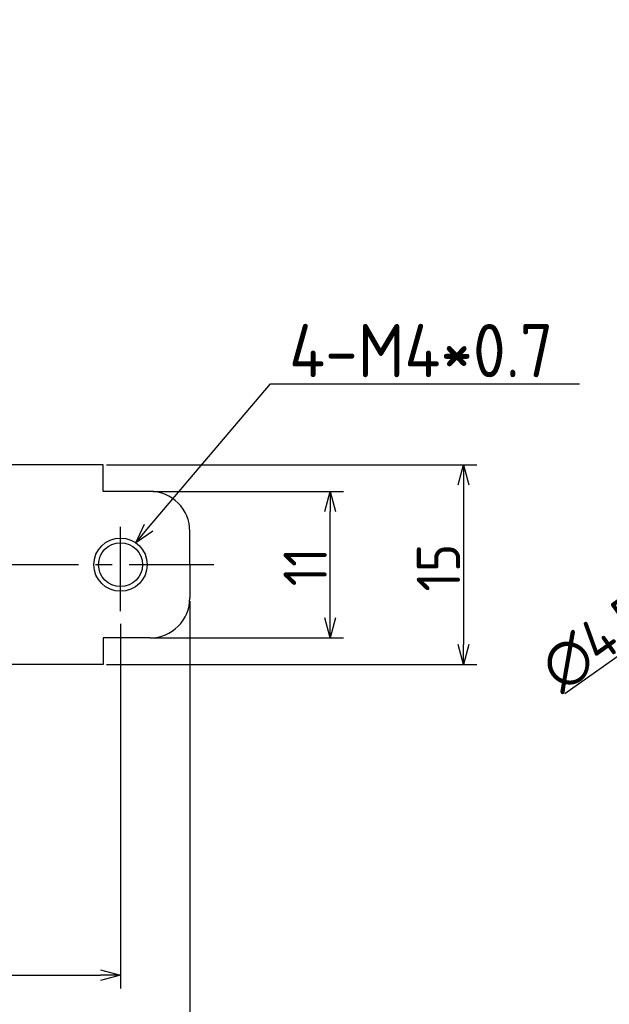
# Model space of a CAD drawing. Extents: x 13 to 378, y 137 to 257.
# Tile 4 of 9: x 82 to 126, y 183 to 257. Entities that reach past the tile are written whole.
import ezdxf

# ---------------------------------------------------------------- set-up
doc = ezdxf.new("R2010")
doc.units = 0
doc.header["$LTSCALE"] = 0.2
doc.linetypes.add('CENTER', pattern=[50.8, 31.75, -6.35, 6.35, -6.35])
doc.layers.get('0').update_dxf_attribs({"linetype": 'CONTINUOUS'})
doc.layers.get('DEFPOINTS').update_dxf_attribs({"linetype": 'CONTINUOUS'})
doc.layers.add('18-0-CON', color=3, linetype='CONTINUOUS')
doc.styles.add('DIMENSION', font='isocp.shx', dxfattribs={"bigfont": 'bigfont.shx'})
doc.styles.get("Standard").update_dxf_attribs({"font": 'isocp.shx', "bigfont": 'bigfont.shx'})
doc.dimstyles.get("Standard").update_dxf_attribs({"dimtxt": 0.18, "dimasz": 0.18, "dimexe": 0.18, "dimexo": 0.0625, "dimgap": 0.09, "dimtad": 0, "dimtih": 1, "dimtoh": 1, "dimzin": 0, "dimcen": 0.09, "dimazin": 3, "dimtfac": 1, "dimtofl": 0, "dimtmove": 0, "dimatfit": 3})

# ---------------------------------------------------------------- blocks, each defined once
blk = doc.blocks.new('_OPEN30')
at = {"color": 0, "linetype": 'BYBLOCK'}
for p, q in [((-1, 0.268), (0, 0)), ((0, 0), (-1, -0.268)), ((0, 0), (-1, 0))]:
    blk.add_line(p, q, dxfattribs=at)
blk = doc.blocks.new('*U25')
at = {"color": 0, "style": 'DIMENSION'}
blk.add_text('11', height=3.25, rotation=90, dxfattribs=at).set_placement((104.75, 214.201))
blk = doc.blocks.new('*D24')
at = {"color": 0}
for p, q in [((91.723, 221.326), (106, 221.326)), ((105, 211.826), (105, 219.826)), ((91.723, 210.326), (106, 210.326))]:
    blk.add_line(p, q, dxfattribs=at)
at = {"layer": 'DEFPOINTS', "color": 0}
for p in [(91.473, 221.326), (105, 221.326), (91.473, 210.326)]:
    blk.add_point(p, dxfattribs=at)
at = {"color": 0, "xscale": 1.5, "yscale": 1.5, "zscale": 1.5}
for p, rotation in [((105, 221.326), 90), ((105, 210.326), 270)]:
    blk.add_blockref('_OPEN30', p, dxfattribs=dict(at, rotation=rotation))
at = {"layer": '18-0-CON'}
blk.add_blockref('*U25', (0, 0), dxfattribs=at)
blk = doc.blocks.new('*U27')
at = {"color": 0, "style": 'DIMENSION'}
blk.add_text('15', height=3.25, rotation=90, dxfattribs=at).set_placement((114.75, 213.808))
blk = doc.blocks.new('*D26')
at = {"color": 0}
for p, q in [((88.223, 223.326), (116, 223.326)), ((115, 221.826), (115, 209.826)), ((88.223, 208.326), (116, 208.326))]:
    blk.add_line(p, q, dxfattribs=at)
at = {"layer": 'DEFPOINTS', "color": 0}
for p in [(87.973, 223.326), (87.973, 208.326), (115, 208.326)]:
    blk.add_point(p, dxfattribs=at)
at = {"color": 0, "xscale": 1.5, "yscale": 1.5, "zscale": 1.5}
for p, rotation in [((115, 223.326), 90), ((115, 208.326), 270)]:
    blk.add_blockref('_OPEN30', p, dxfattribs=dict(at, rotation=rotation))
at = {"layer": '18-0-CON'}
blk.add_blockref('*U27', (0, 0), dxfattribs=at)
blk = doc.blocks.new('*U123')
at = {"color": 0}
blk.add_text('68.3', height=3.25, dxfattribs=at).set_placement((49.628, 185.397))
blk = doc.blocks.new('*D120')
at = {"color": 0}
for p, q in [((89.273, 211.385), (89.273, 184)), ((20.973, 210.295), (20.973, 184)), ((22.473, 185), (87.773, 185))]:
    blk.add_line(p, q, dxfattribs=at)
at = {"layer": 'DEFPOINTS', "color": 0}
for p in [(89.273, 211.416), (20.973, 210.326), (89.273, 185)]:
    blk.add_point(p, dxfattribs=at)
at = {"color": 0, "xscale": 1.5, "yscale": 1.5, "zscale": 1.5, "rotation": 180}
blk.add_blockref('_OPEN30', (20.973, 185), dxfattribs=at)
at = {"color": 0, "xscale": 1.5, "yscale": 1.5, "zscale": 1.5}
blk.add_blockref('_OPEN30', (89.273, 185), dxfattribs=at)
at = {"layer": '18-0-CON'}
blk.add_blockref('*U123', (0, 0), dxfattribs=at)
blk = doc.blocks.new('*U31')
at = {"color": 0, "style": 'DIMENSION'}
blk.add_text('79', height=3.25, dxfattribs=at).set_placement((52.582, 175.537))
blk = doc.blocks.new('*D30')
at = {"color": 0}
for p, q in [((15.473, 213.076), (15.473, 174.287)), ((94.473, 213.076), (94.473, 174.287)), ((16.973, 175.287), (92.973, 175.287))]:
    blk.add_line(p, q, dxfattribs=at)
at = {"layer": 'DEFPOINTS', "color": 0}
for p in [(15.473, 213.326), (94.473, 213.326), (94.473, 175.287)]:
    blk.add_point(p, dxfattribs=at)
at = {"color": 0, "xscale": 1.5, "yscale": 1.5, "zscale": 1.5, "rotation": 180}
blk.add_blockref('_OPEN30', (15.473, 175.287), dxfattribs=at)
at = {"color": 0, "xscale": 1.5, "yscale": 1.5, "zscale": 1.5}
blk.add_blockref('_OPEN30', (94.473, 175.287), dxfattribs=at)
at = {"layer": '18-0-CON'}
blk.add_blockref('*U31', (0, 0), dxfattribs=at)
blk = doc.blocks.new('*U97')
at = {"color": 0}
blk.add_lwpolyline([(91.383, 218.614), (100.521, 229.405), (123.721, 229.405)], dxfattribs=at)
at = {"color": 0, "xscale": 1.5, "yscale": 1.5, "zscale": 1.5, "rotation": 229.7414763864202}
blk.add_blockref('_OPEN30', (90.413, 217.469), dxfattribs=at)
blk = doc.blocks.new('*U98')
at = {"color": 0, "style": 'DIMENSION'}
blk.add_text('4-M4*0.7', height=4, dxfattribs=at).set_placement((101.921, 229.905))
blk = doc.blocks.new('*U45')
at = {"color": 0, "style": 'DIMENSION'}
blk.add_text('∅4.5', height=3.25, rotation=35.41661, dxfattribs=at).set_placement((122.282, 206.22))
blk = doc.blocks.new('*D44')
at = {"color": 0}
for p, q in [((139.278, 217.999), (140.5, 218.868)), ((138.055, 217.13), (134.388, 214.522)), ((122.62, 206.154), (133.166, 213.653))]:
    blk.add_line(p, q, dxfattribs=at)
at = {"layer": 'DEFPOINTS', "color": 0}
for p in [(138.055, 217.13), (134.388, 214.522)]:
    blk.add_point(p, dxfattribs=at)
at = {"color": 0, "xscale": 1.5, "yscale": 1.5, "zscale": 1.5}
for p, rotation in [((138.055, 217.13), 215.4166052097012), ((134.388, 214.522), 35.41660520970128)]:
    blk.add_blockref('_OPEN30', p, dxfattribs=dict(at, rotation=rotation))
at = {"layer": '18-0-CON'}
blk.add_blockref('*U45', (0, 0), dxfattribs=at)
blk = doc.blocks.new('*U99')
at = {"color": 0}
blk.add_text('Ａ type(取付部ネジ)', height=6.5, dxfattribs=at).set_placement((11.17, 249.344))

msp = doc.modelspace()

# ---------------------------------------------------------------- linework, layer by layer
for p, q in [((87.973, 223.326), (54.973, 223.326)), ((87.973, 221.326), (87.973, 223.326)), ((91.473, 221.326), (87.973, 221.326)), ((94.473, 215.826), (94.473, 218.326)), ((94.473, 215.826), (94.473, 213.326)), ((91.473, 210.326), (87.973, 210.326)), ((87.973, 210.326), (87.973, 208.326)), ((87.973, 208.326), (54.973, 208.326))]:
    msp.add_line(p, q)
at = {"color": 0, "linetype": 'CENTER'}
for p, q in [((89.273, 212.326), (89.273, 219.326)), ((96.273, 215.826), (54.973, 215.826))]:
    msp.add_line(p, q, dxfattribs=at)
at = {"color": 0}
msp.add_circle((89.273, 215.826), 2, dxfattribs=at)
msp.add_circle((89.273, 215.826), 1.65)
for centre, start, end in [((91.473, 218.326), 0, 90), ((91.473, 213.326), 270, 0)]:
    msp.add_arc(centre, 3, start, end)

# ---------------------------------------------------------------- block references
msp.add_blockref('*U99', (0, 0))
at = {"layer": '18-0-CON'}
for name in ['*U98', '*U97']:
    msp.add_blockref(name, (0, 0), dxfattribs=at)

# ---------------------------------------------------------------- dimensions: what is measured, and where the dimension line sits
at = {"color": 0}
for base, p1, p2, picture, middle in [((115, 208.326), (87.973, 223.326), (87.973, 208.326), '*D26', (113.125, 215.826)), ((105, 221.326), (91.473, 210.326), (91.473, 221.326), '*D24', (103.125, 215.826))]:
    dim = msp.add_linear_dim(base=base, p1=p1, p2=p2, angle=90, dimstyle='Standard', override={"dimscale": 0.5, "dimtxt": 6.5, "dimclrd": 0, "dimclre": 0, "dimclrt": 0, "dimtol": 0, "dimtp": 0.1, "dimtm": 0}, dxfattribs=at)
    dim.commit()
    dim.dimension.update_dxf_attribs({"geometry": picture, "text_midpoint": middle})
dim = msp.add_diameter_dim_2p(p1=(138.055, 217.13), p2=(134.388, 214.522), dimstyle='Standard', override={"dimscale": 0.5, "dimtxt": 6.5, "dimclrd": 0, "dimclre": 0, "dimclrt": 0, "dimtol": 0, "dimtp": 0.1, "dimtm": 0}, dxfattribs=at)
dim.commit()
dim.dimension.update_dxf_attribs({"geometry": '*D44', "text_midpoint": (126.057, 208.598), "dimtype": 131})
dim = msp.add_linear_dim(base=(94.473, 175.287), p1=(15.473, 213.326), p2=(94.473, 213.326), dimstyle='Standard', override={"dimscale": 0.5, "dimtxt": 6.5, "dimclrd": 0, "dimclre": 0, "dimclrt": 0, "dimtol": 0, "dimtp": 0.1, "dimtm": 0}, dxfattribs=at)
dim.commit()
dim.dimension.update_dxf_attribs({"geometry": '*D30', "text_midpoint": (54.973, 177.162)})
dim = msp.add_linear_dim(base=(89.273, 185), p1=(20.973, 210.326), p2=(89.273, 211.416), dimstyle='Standard', override={"dimscale": 0.5, "dimtxt": 6.5, "dimasz": 3, "dimexe": 2, "dimdec": 1, "dimblk1": 'OPEN30', "dimblk2": 'OPEN30', "dimsah": 1, "dimtp": 0.1}, dxfattribs=at)
dim.commit()
dim.dimension.update_dxf_attribs({"geometry": '*D120', "text_midpoint": (53.498, 187.022), "dimtype": 128})

doc.saveas('drawing.dxf')
